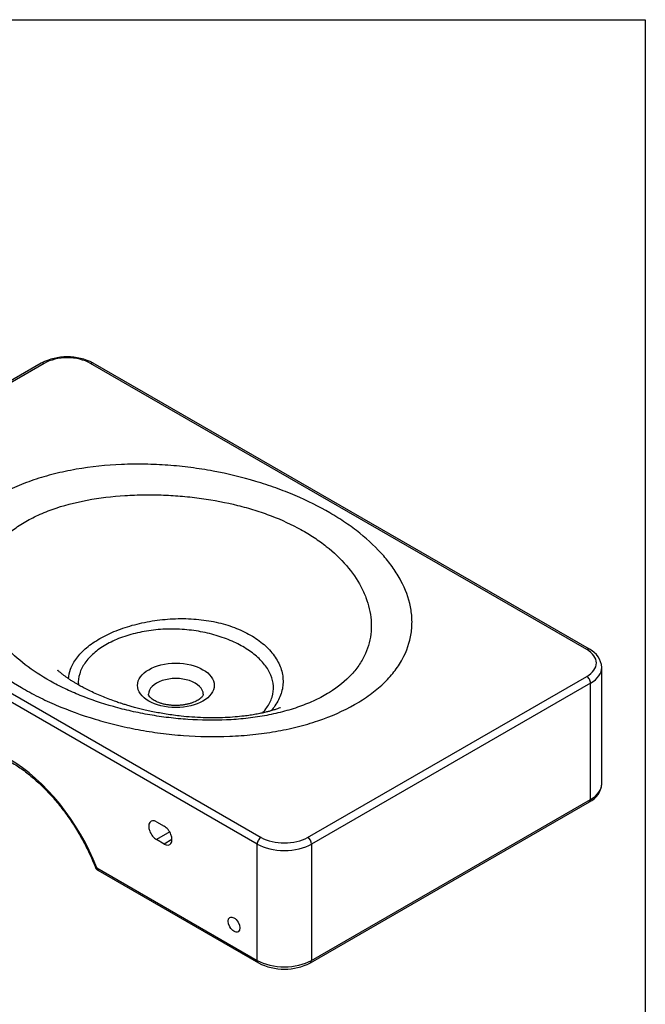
# Model space of a CAD drawing. Header units: millimetres. Extents: x 11 to 285, y 7 to 203.
# Tile 2 of 2: x 213 to 284, y 90 to 203. Entities that reach past the tile are written whole.
import ezdxf

# ---------------------------------------------------------------- set-up
doc = ezdxf.new("R2010")
doc.units = ezdxf.units.MM
for name, color, linetype in [('1', 7, 'Continuous'), ('Default', 7, 'Continuous'), ('LINES_70X44', 7, 'Continuous')]:
    doc.layers.add(name, color=color, linetype=linetype)

# ---------------------------------------------------------------- blocks, each defined once
blk = doc.blocks.new('SE6')
at = {"layer": 'LINES_70X44', "color": 7, "linetype": 'Continuous'}
for p, q in [((215.4931780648, 163.6529203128), (183.6733729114, 145.281747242)), ((215.8056780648, 163.6219647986), (183.9858729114, 145.2507917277)), ((277.6775214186, 130.9621015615), (221.1089789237, 163.6219647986)), ((277.9900214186, 130.9930570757), (221.4214789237, 163.6529203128)), ((182.2625233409, 143.2095502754), (182.2625233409, 129.9414808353)), ((183.9858729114, 142.1889295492), (240.5544154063, 109.5290663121)), ((183.5439311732, 141.4234640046), (183.5439311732, 128.1553945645)), ((240.1124736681, 108.7636007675), (183.5439311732, 141.4234640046)), ((195.0344163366, 130.7069463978), (194.150532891, 131.217256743)), ((195.6594163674, 130.047169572), (194.150532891, 129.1760152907)), ((183.5439311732, 128.1553945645), (201.8477527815, 117.5876782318)), ((194.150532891, 129.1760152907), (195.0344163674, 128.6657049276)), ((195.9182998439, 129.1760152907), (195.0344163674, 128.6657049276)), ((279.4008709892, 115.6527906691), (279.4008709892, 128.9208601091)), ((183.6733729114, 127.8692838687), (201.9771945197, 117.3015675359)), ((245.8577162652, 109.5290663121), (277.6775214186, 127.900239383)), ((278.1194631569, 127.1347738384), (246.2996580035, 108.7636007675)), ((278.1194631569, 113.8667043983), (278.1194631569, 127.1347738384)), ((202.6021945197, 117.3015675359), (204.3699614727, 118.3221882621)), ((202.671861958, 117.3659064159), (204.439628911, 118.3865271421)), ((246.1702162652, 95.2094206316), (277.9900214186, 113.5805937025)), ((246.2996580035, 95.4955313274), (278.1194631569, 113.8667043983)), ((228.6219885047, 111.3151525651), (229.5058719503, 110.8048422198)), ((230.1308719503, 110.1450654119), (228.6219884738, 109.2739111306)), ((229.5058719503, 108.7636007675), (228.6219884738, 109.2739111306)), ((230.3897554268, 109.2739111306), (229.5058719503, 108.7636007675)), ((240.1124736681, 95.4955313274), (240.1124736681, 108.7636007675)), ((246.2996580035, 108.7636007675), (246.2996580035, 95.4955313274)), ((221.8086520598, 106.0632476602), (240.1124736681, 95.4955313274)), ((221.938093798, 105.7771369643), (240.2419154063, 95.2094206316))]:
    blk.add_line(p, q, dxfattribs=at)
for centre, radius, start, end in [((218.4573284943, 157.8777556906), 6.491433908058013, 62.8304673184, 117.1695326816), ((184.7128431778, 143.0645113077), 2.44880248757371, 115.1178203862, 176.6073205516), ((276.9442441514, 128.7715274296), 2.455370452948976, 3.4896574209, 64.7914537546), ((184.7119671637, 130.0840795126), 2.44622111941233, 182.9136379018, 244.8764954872), ((202.2896945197, 117.8428334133), 0.625000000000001, 240, 300), ((276.945064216, 115.802275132), 2.455158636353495, 295.1897224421, 356.0824149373), ((222.250593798, 106.3184028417), 0.6250000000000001, 201.2943762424, 240), ((243.2060658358, 100.9845852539), 6.491433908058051, 242.8304673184, 297.1695326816)]:
    blk.add_arc(centre, radius, start, end, dxfattribs=at)
for centre, major_axis, ratio, start_param, end_param in [((218.4573284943, 162.0910337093), (3.750000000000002, 0), 0.5773502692, 0.7853981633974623, 2.356194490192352), ((215.8056780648, 163.1116544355), (0.3124999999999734, -0.5412658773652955), 0.5773502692, 2.356194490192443, 3.141592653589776), ((221.1089789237, 163.1116544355), (-0.3124999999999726, -0.5412658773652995), 0.5773502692, 3.141592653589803, 3.926990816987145), ((186.6375233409, 143.7198606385), (3.750000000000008, 3.686287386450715e-15), 0.5773502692, 2.35619449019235, 3.926990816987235), ((183.9858729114, 144.7404813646), (0.3124999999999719, -0.5412658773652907), 0.5773502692, 2.35619449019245, 3.141787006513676), ((186.6375233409, 143.2095502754), (4.374999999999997, 1.084202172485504e-15), 0.5773502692, 3.141635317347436, 3.926990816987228), ((183.9858729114, 141.6786191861), (0.3124999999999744, 0.5412658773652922), 0.5773502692, 0.7853981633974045, 2.356194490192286), ((194.150532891, 130.1966360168), (0.6249999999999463, -1.082531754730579), 0.5773502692, 2.356194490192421, 5.497787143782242), ((195.0344163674, 129.6863256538), (-0.624999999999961, 1.082531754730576), 0.5773502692, 2.356194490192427, 5.497787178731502), ((277.6775214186, 130.4517911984), (-0.3124999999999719, -0.5412658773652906), 0.5773502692, 3.139525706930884, 3.926990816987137), ((275.0258709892, 129.4311704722), (-3.750000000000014, 4.336808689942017e-16), 0.5773502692, 2.356194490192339, 3.926990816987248), ((186.6375233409, 129.9414808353), (4.374999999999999, -1.062518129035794e-14), 0.5773502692, 3.141592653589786, 3.926990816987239), ((183.9858729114, 128.4105497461), (0.3124999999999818, 0.5412658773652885), 0.5773502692, 2.356194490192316, 3.141592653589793), ((275.0258709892, 128.9208601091), (-4.374999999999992, -5.204170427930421e-15), 0.5773502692, 2.35619449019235, 3.141635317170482), ((230.831697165, 125.8589979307), (3.124999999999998, -1.084202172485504e-15), 0.5773502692, 6e-16, 3.143023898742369), ((277.6775214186, 127.3899290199), (0.3124999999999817, -0.5412658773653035), 0.5773502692, 0.785398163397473, 2.356194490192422), ((230.831697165, 125.8589979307), (3.124999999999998, -1.084202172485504e-15), 0.5773502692, 6.281618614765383, 6.283185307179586), ((211.8282024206, 105.132546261), (8.161057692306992, -14.13536656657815), 0.5773502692, 1.311549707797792, 3.400839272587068), ((214.0379111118, 106.4083221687), (7.848557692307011, -13.59410068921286), 0.5773502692, 3.255634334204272, 3.400839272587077), ((212.2701441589, 105.3877014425), (7.848557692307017, -13.59410068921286), 0.5773502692, 3.140058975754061, 3.400839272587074), ((204.0574614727, 118.8634541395), (-0.3124999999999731, 0.5412658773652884), 0.5773502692, 3.141592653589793, 3.400839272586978), ((202.2896945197, 117.8428334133), (0.3124999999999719, 0.541265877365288), 0.5773502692, 2.356194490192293, 3.141592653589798), ((202.2896945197, 117.8428334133), (-0.5099121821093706, 0.3614063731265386), 0.7892120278, 1.22299657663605, 2.793792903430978), ((202.2896945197, 117.8428334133), (-0.3124999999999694, 0.5412658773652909), 0.5773502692, 3.141592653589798, 3.400839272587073), ((275.0258709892, 115.6527906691), (-4.374999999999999, -5.637851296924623e-15), 0.5773502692, 2.356194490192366, 3.141592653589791), ((277.6775214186, 114.1218595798), (-0.3124999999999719, 0.5412658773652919), 0.5773502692, 3.141592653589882, 3.926990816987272), ((228.6219884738, 110.2945318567), (0.624999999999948, -1.082531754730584), 0.5773502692, 2.356194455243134, 5.497787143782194), ((229.5058719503, 109.7842214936), (-0.6249999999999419, 1.082531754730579), 0.5773502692, 2.356194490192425, 5.497787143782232), ((240.5544154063, 109.018755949), (0.3124999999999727, 0.5412658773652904), 0.5773502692, 0.7853981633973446, 2.356194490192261), ((243.2060658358, 111.0599974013), (-3.749999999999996, -6.505213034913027e-15), 0.5773502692, 0.7853981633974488, 2.356194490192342), ((245.8577162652, 109.018755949), (-0.3124999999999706, 0.5412658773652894), 0.5773502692, 3.926990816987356, 5.497787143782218), ((243.2060658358, 110.5496870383), (4.375000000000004, -1.517883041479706e-15), 0.5773502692, 3.926990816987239, 5.497787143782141), ((222.250593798, 106.3184028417), (0.5823292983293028, 0.2269748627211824), 0.2093108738, 3.141088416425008, 3.773182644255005), ((222.250593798, 106.3184028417), (0.3124999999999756, 0.54126587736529), 0.5773502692, 2.35619449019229, 3.141592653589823), ((243.2060658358, 97.2816175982), (-4.374999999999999, 3.686287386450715e-15), 0.5773502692, 0.7853981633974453, 2.35619449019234), ((240.5544154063, 95.750686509), (0.3124999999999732, 0.5412658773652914), 0.5773502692, 2.356194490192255, 3.141792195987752), ((245.8577162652, 95.750686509), (-0.3124999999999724, 0.5412658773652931), 0.5773502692, 3.141386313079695, 3.926990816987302)]:
    blk.add_ellipse(centre, major_axis=major_axis, ratio=ratio, start_param=start_param, end_param=end_param, dxfattribs=at)
for centre, major_axis in [((186.1955816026, 129.1760152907), (0.4687499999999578, -0.8118988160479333)), ((230.831697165, 126.8796186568), (-4.375000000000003, 0)), ((237.4608232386, 99.5780142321), (0.468749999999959, -0.8118988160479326))]:
    blk.add_ellipse(centre, major_axis=major_axis, ratio=0.5773502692, dxfattribs=at)
for points, knots in [([(226.5165189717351, 121.8336627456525), (225.6741499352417, 121.9906521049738), (224.8454653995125, 122.1685786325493), (223.214378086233, 122.564642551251), (222.4161239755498, 122.7818848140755), (220.0843580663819, 123.4843485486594), (218.6069204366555, 124.0210787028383), (216.5009552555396, 124.9239954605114), (215.8174409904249, 125.2413679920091), (214.4876849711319, 125.9092014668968), (213.8421030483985, 126.2596110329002), (211.9933490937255, 127.3430933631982), (210.8658480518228, 128.1134717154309), (209.3330327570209, 129.341551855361), (208.8487120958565, 129.7630942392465), (207.9352122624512, 130.6314159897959), (207.5049075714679, 131.0798195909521), (206.3228874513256, 132.440256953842), (205.671377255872, 133.3735712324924), (204.9070043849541, 134.8146479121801), (204.6880509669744, 135.3019263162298), (204.3260229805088, 136.2911338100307), (204.1825371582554, 136.7950266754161), (203.8795952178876, 138.3174203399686), (203.8486214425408, 139.3290075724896), (204.0757736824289, 140.8410407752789), (204.1975646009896, 141.3441513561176), (204.5405802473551, 142.3484291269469), (204.7597659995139, 142.8426570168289), (205.5551489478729, 144.2876667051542), (206.2692874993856, 145.2071846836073), (207.4119308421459, 146.2970109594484), (207.6541555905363, 146.5127711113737), (208.1589539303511, 146.9330965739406), (208.4214002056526, 147.1377000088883), (209.2383419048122, 147.7351303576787), (209.8223381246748, 148.1116337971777), (211.0687844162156, 148.8212303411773), (211.7312001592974, 149.1543424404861), (212.7850633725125, 149.6206786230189), (213.1470753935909, 149.7707385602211), (213.8810964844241, 150.0555115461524), (214.2542701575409, 150.1907729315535), (215.3918028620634, 150.5757340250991), (216.1740833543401, 150.8047149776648), (217.7849831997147, 151.2091051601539), (218.615900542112, 151.3848830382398), (221.1640988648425, 151.8286755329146), (222.8929812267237, 152.0077753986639), (225.5267884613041, 152.1192974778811), (226.4159388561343, 152.129926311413), (228.1834583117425, 152.0996091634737), (229.0605231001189, 152.058989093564), (230.8021211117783, 151.9300902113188), (231.6666665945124, 151.8418580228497), (233.3837535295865, 151.6197411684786), (234.2392353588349, 151.4852603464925), (236.7666549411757, 151.0178781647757), (238.3851674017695, 150.6255366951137), (240.7219469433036, 149.9264231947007), (241.4856075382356, 149.6748289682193), (242.9826830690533, 149.1348755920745), (243.7165196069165, 148.8460878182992), (245.8385268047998, 147.938851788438), (247.1603862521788, 147.2759911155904), (249.0080564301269, 146.1972083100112), (249.6012612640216, 145.8234286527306), (250.7412960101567, 145.0468704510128), (251.289178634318, 144.6429846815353), (252.8341695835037, 143.4071672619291), (253.7429869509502, 142.5455992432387), (254.9208558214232, 141.1955952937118), (255.2822920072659, 140.7358939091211), (255.9399396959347, 139.7962042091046), (256.2371566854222, 139.3143236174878), (257.0158975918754, 137.8490510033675), (257.3802642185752, 136.8585929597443), (257.6810728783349, 135.3513000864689), (257.739963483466, 134.8452310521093), (257.7617900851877, 134.0802799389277), (257.7578890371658, 133.8235176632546), (257.7270918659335, 133.3124423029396), (257.7002949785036, 133.0583146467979), (257.5091786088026, 131.7947438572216), (257.1754486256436, 130.8062576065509), (256.5146829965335, 129.600784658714), (256.3701845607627, 129.3612172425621), (256.0555531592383, 128.8852535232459), (255.8848258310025, 128.6481056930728), (255.3366190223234, 127.9470644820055), (254.9265650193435, 127.497262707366), (254.0183603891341, 126.6323562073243), (253.5201960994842, 126.2172568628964), (252.4344250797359, 125.422285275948), (251.8457719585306, 125.0417991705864), (249.9442034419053, 123.9600967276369), (248.5471621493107, 123.3452374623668), (246.6476184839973, 122.7025896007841), (246.2599551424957, 122.5804323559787), (245.4690271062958, 122.3489382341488), (245.0651820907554, 122.2395142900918), (243.8461175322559, 121.9345131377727), (243.0184455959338, 121.7605789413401), (241.3347682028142, 121.4683842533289), (240.4787868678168, 121.3500763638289), (238.7392881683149, 121.1675672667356), (237.8533109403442, 121.1035912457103), (235.211561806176, 120.9942897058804), (233.4538869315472, 121.0278429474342), (230.8221736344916, 121.2244587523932), (229.9452457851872, 121.3148082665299), (228.6488164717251, 121.484099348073), (228.2190695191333, 121.5462137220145), (227.3642797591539, 121.6816013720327), (226.9377034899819, 121.7551680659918), (226.5165189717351, 121.8336627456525)], [0, 0, 0, 0, 0.015625, 0.015625, 0.0312499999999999, 0.0312499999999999, 0.0624999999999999, 0.0624999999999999, 0.0781249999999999, 0.0781249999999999, 0.0937499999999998, 0.0937499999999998, 0.1249999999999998, 0.1249999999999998, 0.1406249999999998, 0.1406249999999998, 0.1562499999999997, 0.1562499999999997, 0.1874999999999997, 0.1874999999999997, 0.2031249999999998, 0.2031249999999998, 0.2187499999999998, 0.2187499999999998, 0.2499999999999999, 0.2499999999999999, 0.265625, 0.265625, 0.2812500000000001, 0.2812500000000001, 0.3125000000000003, 0.3125000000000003, 0.3203125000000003, 0.3203125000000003, 0.3281250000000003, 0.3281250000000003, 0.3437500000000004, 0.3437500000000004, 0.3593750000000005, 0.3593750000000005, 0.3671875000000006, 0.3671875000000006, 0.3750000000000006, 0.3750000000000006, 0.3906250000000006, 0.3906250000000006, 0.4062500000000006, 0.4062500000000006, 0.4375000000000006, 0.4375000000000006, 0.4531250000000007, 0.4531250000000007, 0.4687500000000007, 0.4687500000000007, 0.4843750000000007, 0.4843750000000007, 0.5000000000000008, 0.5000000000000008, 0.5312500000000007, 0.5312500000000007, 0.5468750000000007, 0.5468750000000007, 0.5625000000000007, 0.5625000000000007, 0.5937500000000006, 0.5937500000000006, 0.6093750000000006, 0.6093750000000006, 0.6250000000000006, 0.6250000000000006, 0.6562500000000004, 0.6562500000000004, 0.6718750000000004, 0.6718750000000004, 0.6875000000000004, 0.6875000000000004, 0.7187500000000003, 0.7187500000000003, 0.7343750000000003, 0.7343750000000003, 0.7421875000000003, 0.7421875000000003, 0.7500000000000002, 0.7500000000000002, 0.7812500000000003, 0.7812500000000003, 0.7890625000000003, 0.7890625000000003, 0.7968750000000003, 0.7968750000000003, 0.8125000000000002, 0.8125000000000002, 0.8281250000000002, 0.8281250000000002, 0.8437500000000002, 0.8437500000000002, 0.8750000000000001, 0.8750000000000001, 0.8828125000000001, 0.8828125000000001, 0.8906250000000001, 0.8906250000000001, 0.9062500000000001, 0.9062500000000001, 0.921875, 0.921875, 0.9375, 0.9375, 0.9687500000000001, 0.9687500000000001, 0.984375, 0.984375, 0.9921875, 0.9921875, 1, 1, 1, 1]), ([(227.8556256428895, 123.5111523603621), (228.5691472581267, 123.3873184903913), (229.2887013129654, 123.2812002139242), (230.7400536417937, 123.1055082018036), (231.4740318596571, 123.0357537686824), (233.6750682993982, 122.8858967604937), (235.1411666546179, 122.8642753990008), (237.3382257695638, 122.9635924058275), (238.0736231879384, 123.0194391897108), (239.5176503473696, 123.1772486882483), (240.2281428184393, 123.2789934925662), (241.624686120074, 123.5304462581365), (242.3106324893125, 123.6802426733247), (243.319461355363, 123.9437609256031), (243.6523769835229, 124.0381491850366), (244.3024224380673, 124.2376634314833), (244.6206897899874, 124.343068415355), (245.5549655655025, 124.6763004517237), (246.150475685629, 124.9210721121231), (247.0018814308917, 125.3228094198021), (247.2786835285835, 125.4625022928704), (247.8178419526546, 125.7537827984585), (248.0807165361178, 125.9057911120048), (249.3382334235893, 126.6839248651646), (250.1809439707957, 127.3713169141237), (251.2163216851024, 128.4948345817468), (251.5248434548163, 128.8878306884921), (252.0516848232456, 129.6837698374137), (252.2717207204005, 130.0879800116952), (252.8155275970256, 131.3186862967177), (253.0231283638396, 132.1630750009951), (253.1585777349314, 133.8974877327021), (253.0844849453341, 134.7594235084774), (252.7897264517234, 136.0443948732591), (252.6605530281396, 136.4713331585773), (252.3401390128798, 137.3215243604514), (252.1477960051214, 137.7465060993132), (251.4889019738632, 138.9930780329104), (250.9393399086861, 139.7913720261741), (249.6264399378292, 141.3199933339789), (248.8635151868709, 142.0505191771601), (247.5495713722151, 143.0907793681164), (247.0865007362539, 143.4254995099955), (246.1219129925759, 144.0632800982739), (245.618770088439, 144.3675692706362), (244.0470394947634, 145.2365268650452), (242.9174158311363, 145.7583435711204), (241.0983583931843, 146.4548371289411), (240.4687667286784, 146.6729477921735), (239.190121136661, 147.0723861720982), (238.5387667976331, 147.2547362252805), (236.5492477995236, 147.7512858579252), (235.1756562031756, 148.0147113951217), (233.0428523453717, 148.3108881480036), (232.3227265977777, 148.3923797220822), (230.8811466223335, 148.5194502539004), (230.1572189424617, 148.5655628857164), (228.7029429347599, 148.622992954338), (227.9725814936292, 148.6342203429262), (226.5049097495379, 148.6189814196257), (225.7644795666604, 148.5924523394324), (223.5672735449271, 148.4536396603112), (222.1282697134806, 148.282449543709), (219.3106217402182, 147.7525566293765), (217.9776753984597, 147.4007964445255), (216.106674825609, 146.7298919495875), (215.5007208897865, 146.4798051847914), (214.3649928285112, 145.9421112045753), (213.8324387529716, 145.6538862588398), (212.8374178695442, 145.0387697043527), (212.3747403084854, 144.7120502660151), (211.7336000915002, 144.1930338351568), (211.5282503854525, 144.0146528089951), (211.1414813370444, 143.653671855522), (210.9592581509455, 143.4705449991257), (210.1010284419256, 142.5426383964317), (209.5824230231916, 141.761109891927), (209.0312948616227, 140.5392084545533), (208.8862132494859, 140.1240093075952), (208.6743943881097, 139.2979963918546), (208.606425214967, 138.8846483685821), (208.5391934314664, 138.0579146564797), (208.5400538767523, 137.6444751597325), (208.6085711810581, 136.8171217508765), (208.6767514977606, 136.4019077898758), (208.9722990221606, 135.178589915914), (209.2905021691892, 134.3852911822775), (210.1539842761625, 132.8347154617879), (210.7000322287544, 132.0769200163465), (212.0319768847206, 130.5958550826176), (212.797110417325, 129.8950200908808), (214.5180598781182, 128.5674329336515), (215.4732095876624, 127.9405473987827), (217.056320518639, 127.0574757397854), (217.6106717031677, 126.7722051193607), (218.746368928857, 126.2327233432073), (219.3302903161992, 125.9769523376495), (221.1291262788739, 125.2508612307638), (222.3908772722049, 124.8213742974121), (224.3776924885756, 124.261512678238), (225.057568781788, 124.0887404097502), (226.4423153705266, 123.7750273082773), (227.1421040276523, 123.634986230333), (227.8556256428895, 123.5111523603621)], [0, 0, 0, 0, 0.0156250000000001, 0.0156250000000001, 0.0312500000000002, 0.0312500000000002, 0.0625000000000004, 0.0625000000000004, 0.0781250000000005, 0.0781250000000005, 0.0937500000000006, 0.0937500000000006, 0.1093750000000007, 0.1093750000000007, 0.1171875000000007, 0.1171875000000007, 0.1250000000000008, 0.1250000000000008, 0.1406250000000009, 0.1406250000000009, 0.1484375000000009, 0.1484375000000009, 0.156250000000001, 0.156250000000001, 0.1875000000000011, 0.1875000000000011, 0.2031250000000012, 0.2031250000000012, 0.2187500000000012, 0.2187500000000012, 0.2500000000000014, 0.2500000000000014, 0.2812500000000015, 0.2812500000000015, 0.2968750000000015, 0.2968750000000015, 0.3125000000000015, 0.3125000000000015, 0.3437500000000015, 0.3437500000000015, 0.3750000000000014, 0.3750000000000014, 0.3906250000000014, 0.3906250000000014, 0.4062500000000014, 0.4062500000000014, 0.4375000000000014, 0.4375000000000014, 0.4531250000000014, 0.4531250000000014, 0.4687500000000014, 0.4687500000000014, 0.5000000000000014, 0.5000000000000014, 0.5156250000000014, 0.5156250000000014, 0.5312500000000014, 0.5312500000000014, 0.5468750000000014, 0.5468750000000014, 0.5625000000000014, 0.5625000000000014, 0.5937500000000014, 0.5937500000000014, 0.6250000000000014, 0.6250000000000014, 0.6406250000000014, 0.6406250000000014, 0.6562500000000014, 0.6562500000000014, 0.6718750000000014, 0.6718750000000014, 0.6796875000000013, 0.6796875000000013, 0.6875000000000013, 0.6875000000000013, 0.7187500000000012, 0.7187500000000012, 0.7343750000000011, 0.7343750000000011, 0.7500000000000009, 0.7500000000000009, 0.7656250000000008, 0.7656250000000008, 0.7812500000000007, 0.7812500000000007, 0.8125000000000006, 0.8125000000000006, 0.8437500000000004, 0.8437500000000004, 0.8750000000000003, 0.8750000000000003, 0.9062500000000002, 0.9062500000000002, 0.9218750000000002, 0.9218750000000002, 0.9375000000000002, 0.9375000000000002, 0.9687500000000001, 0.9687500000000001, 0.9843750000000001, 0.9843750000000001, 1, 1, 1, 1]), ([(218.6094798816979, 127.6199913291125), (218.6207317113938, 127.9968528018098), (218.6952858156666, 128.3701700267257), (218.9068633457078, 128.9528833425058), (219.0035343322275, 129.1638518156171), (219.2368209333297, 129.5843389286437), (219.3735384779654, 129.7935117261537), (219.8344366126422, 130.4049901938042), (220.2110129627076, 130.7962638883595), (220.8788043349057, 131.3579610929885), (221.1200904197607, 131.5418277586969), (221.6290385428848, 131.8943876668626), (221.8970346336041, 132.063561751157), (222.4596223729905, 132.3879098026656), (222.754212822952, 132.5430842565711), (223.3701056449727, 132.8393970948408), (223.6926653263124, 132.981035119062), (224.6935414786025, 133.3806963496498), (225.3945890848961, 133.6101421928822), (226.4961008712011, 133.9004840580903), (226.8716814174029, 133.9881667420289), (227.6402749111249, 134.1447586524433), (228.0296183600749, 134.2128572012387), (229.1998507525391, 134.3845309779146), (229.9881538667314, 134.4570028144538), (231.1832805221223, 134.4987885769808), (231.5862939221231, 134.5012597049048), (232.3800580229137, 134.4824664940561), (232.7715551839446, 134.4614145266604), (233.9305303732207, 134.3632860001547), (234.6826995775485, 134.2515349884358), (235.7808563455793, 134.0115650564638), (236.1417211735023, 133.9192476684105), (236.8383860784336, 133.71429963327), (237.176221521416, 133.6012744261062), (238.1591458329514, 133.2309779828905), (238.7769148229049, 132.9411232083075), (239.9143947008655, 132.2842320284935), (240.4319788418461, 131.9179938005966), (241.336189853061, 131.131538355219), (241.7244618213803, 130.711365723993), (242.2060828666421, 130.0406894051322), (242.3502706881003, 129.8090286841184), (242.5986175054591, 129.3396621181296), (242.7029756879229, 129.1021345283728), (242.9566921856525, 128.3819972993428), (243.0472530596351, 127.8919078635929), (243.0625182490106, 126.89761948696), (242.9870921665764, 126.4107681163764), (242.7564114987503, 125.6971873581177), (242.6597314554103, 125.4621367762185), (242.4264330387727, 124.9978100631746), (242.2897134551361, 124.7689106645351), (241.9998926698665, 124.3518358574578), (241.850089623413, 124.1609388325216), (241.6867328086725, 123.975058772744)], [0.1288749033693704, 0.1288749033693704, 0.1288749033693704, 0.1288749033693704, 0.1562500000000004, 0.1562500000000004, 0.1718750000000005, 0.1718750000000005, 0.1875000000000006, 0.1875000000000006, 0.2187500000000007, 0.2187500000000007, 0.2343750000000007, 0.2343750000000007, 0.2500000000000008, 0.2500000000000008, 0.2656250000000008, 0.2656250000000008, 0.2812500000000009, 0.2812500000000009, 0.3125000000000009, 0.3125000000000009, 0.328125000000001, 0.328125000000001, 0.3437500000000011, 0.3437500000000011, 0.3750000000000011, 0.3750000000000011, 0.3906250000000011, 0.3906250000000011, 0.4062500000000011, 0.4062500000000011, 0.4375000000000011, 0.4375000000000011, 0.4531250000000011, 0.4531250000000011, 0.468750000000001, 0.468750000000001, 0.500000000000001, 0.500000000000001, 0.531250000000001, 0.531250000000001, 0.5625000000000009, 0.5625000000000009, 0.5781250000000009, 0.5781250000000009, 0.5937500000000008, 0.5937500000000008, 0.6250000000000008, 0.6250000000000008, 0.6562500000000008, 0.6562500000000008, 0.6718750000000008, 0.6718750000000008, 0.6875000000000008, 0.6875000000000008, 0.7013509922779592, 0.7013509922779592, 0.7013509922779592, 0.7013509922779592]), ([(238.4781712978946, 131.2943125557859), (237.9607169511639, 131.5930649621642), (237.4054688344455, 131.8614254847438), (236.5169421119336, 132.2192116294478), (236.2113814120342, 132.3309266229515), (235.5809081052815, 132.5387947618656), (235.254164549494, 132.6353968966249), (234.2590385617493, 132.8961388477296), (233.576616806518, 133.0318634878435), (232.5239526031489, 133.1772429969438), (232.1681721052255, 133.2158936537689), (231.4463993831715, 133.2727207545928), (231.0799923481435, 133.2907521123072), (229.9917656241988, 133.3121045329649), (229.2720836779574, 133.2838684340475), (228.2012817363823, 133.1776820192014), (227.8443011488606, 133.1312799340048), (227.1403642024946, 133.0173052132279), (226.7962725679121, 132.950305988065), (225.7869403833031, 132.7201469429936), (225.1443565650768, 132.5281892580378), (224.2270735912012, 132.1810309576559), (223.9319006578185, 132.0562573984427), (223.3693137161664, 131.7922639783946), (223.100705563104, 131.6525969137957), (222.5887456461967, 131.3579911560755), (222.3453973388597, 131.2030503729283), (221.8844053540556, 130.8776261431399), (221.6663066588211, 130.706533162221), (221.0658386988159, 130.1810436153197), (220.7313051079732, 129.8113482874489), (220.3282374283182, 129.2277326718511), (220.2099854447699, 129.0271719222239), (220.0108555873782, 128.6216651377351), (219.9300947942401, 128.4174689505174), (219.7429917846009, 127.8006466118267), (219.6910592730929, 127.3838457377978), (219.7144682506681, 126.9541018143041), (219.7148815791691, 126.9469115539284), (219.7153164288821, 126.9397233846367)], [0, 0, 0, 0, 0.0312500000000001, 0.0312500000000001, 0.0468750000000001, 0.0468750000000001, 0.0625000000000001, 0.0625000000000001, 0.0937500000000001, 0.0937500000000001, 0.1093750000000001, 0.1093750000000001, 0.1250000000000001, 0.1250000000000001, 0.1562500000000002, 0.1562500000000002, 0.1718750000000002, 0.1718750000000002, 0.1875000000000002, 0.1875000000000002, 0.2187500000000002, 0.2187500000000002, 0.2343750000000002, 0.2343750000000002, 0.2500000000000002, 0.2500000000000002, 0.2656250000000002, 0.2656250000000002, 0.2812500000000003, 0.2812500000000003, 0.3125000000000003, 0.3125000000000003, 0.3281250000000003, 0.3281250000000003, 0.3437500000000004, 0.3437500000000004, 0.3750000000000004, 0.3750000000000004, 0.3755319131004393, 0.3755319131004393, 0.3755319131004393, 0.3755319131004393]), ([(240.7070135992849, 123.7226389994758), (240.8910862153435, 123.9219890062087), (241.0558623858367, 124.1270213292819), (241.3356906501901, 124.5323545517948), (241.4539329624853, 124.7330009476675), (241.6530030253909, 125.1386499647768), (241.7337229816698, 125.3429183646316), (241.9206682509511, 125.9599607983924), (241.9724515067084, 126.3769127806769), (241.9260006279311, 127.2223292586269), (241.8283696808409, 127.6377654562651), (241.578365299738, 128.2476390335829), (241.4776411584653, 128.4488835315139), (241.241572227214, 128.8472977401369), (241.1060108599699, 129.0444069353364), (240.6563866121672, 129.6178688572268), (240.2978398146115, 129.9807711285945), (239.4683089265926, 130.6694664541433), (238.9956256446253, 130.9955601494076), (238.4781712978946, 131.2943125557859)], [0.7955823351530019, 0.7955823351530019, 0.7955823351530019, 0.7955823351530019, 0.8124999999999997, 0.8124999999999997, 0.8281249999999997, 0.8281249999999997, 0.8437499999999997, 0.8437499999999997, 0.8749999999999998, 0.8749999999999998, 0.9062499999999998, 0.9062499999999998, 0.9218749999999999, 0.9218749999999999, 0.9374999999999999, 0.9374999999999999, 0.9687499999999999, 0.9687499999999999, 1, 1, 1, 1]), ([(242.755027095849, 124.3418733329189), (242.7553702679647, 124.3423136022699), (242.7332267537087, 124.3324629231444), (242.6218168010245, 124.2858733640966), (242.4289902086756, 124.2127246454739), (242.2250114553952, 124.1414635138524), (242.0108800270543, 124.0718588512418), (241.7637223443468, 123.9965907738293), (241.4579546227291, 123.9103371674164), (241.0526328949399, 123.8061506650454), (240.5499060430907, 123.6912998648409), (239.9440927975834, 123.5722374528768), (239.3021371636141, 123.465396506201), (238.5159300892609, 123.3576203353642), (237.5674538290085, 123.2600969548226), (236.4433186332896, 123.1882951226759), (235.2282804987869, 123.1583259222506), (233.9556931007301, 123.1769503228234), (232.6797403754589, 123.2455454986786), (231.2626636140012, 123.3747553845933), (229.7663217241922, 123.5757075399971), (228.4663423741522, 123.8124604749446), (227.5208079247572, 124.0161919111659), (226.8766294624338, 124.1684414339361), (226.2837974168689, 124.320374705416), (225.7472291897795, 124.467998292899), (225.2713581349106, 124.6072226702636), (224.8501176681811, 124.7371161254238), (224.4288589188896, 124.8730720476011), (223.9136636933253, 125.0475934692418), (223.2730551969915, 125.2793254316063), (222.546845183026, 125.5638626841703), (221.8116142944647, 125.8769573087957), (221.1259865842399, 126.1941297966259), (220.5260353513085, 126.4943896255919), (220.0268188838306, 126.7604513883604), (219.5671001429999, 127.021693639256), (219.2113594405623, 127.2363361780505), (218.9339520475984, 127.4106660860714), (218.6225736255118, 127.6152113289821), (218.3293811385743, 127.8194274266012), (218.0596853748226, 128.0180447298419), (217.8315988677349, 128.196679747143), (217.6576974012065, 128.3416330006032), (217.5354392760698, 128.4481986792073), (217.424330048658, 128.551692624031), (217.3838816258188, 128.5921898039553), (217.3773131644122, 128.5988365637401), (217.377192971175, 128.5988171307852)], [0.1735969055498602, 0.1735969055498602, 0.1735969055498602, 0.1735969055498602, 0.1872072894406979, 0.2037862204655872, 0.2158772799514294, 0.227650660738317, 0.2372548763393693, 0.2455467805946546, 0.255373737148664, 0.2659136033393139, 0.2801394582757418, 0.2935806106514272, 0.3076397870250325, 0.3223758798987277, 0.3431527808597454, 0.3653110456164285, 0.3889278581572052, 0.4140569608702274, 0.4393153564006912, 0.4635180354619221, 0.4976778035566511, 0.529076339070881, 0.5436814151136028, 0.557526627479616, 0.5705947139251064, 0.5826617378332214, 0.5935191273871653, 0.603158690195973, 0.6121018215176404, 0.6237382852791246, 0.6410103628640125, 0.6603838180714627, 0.6806567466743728, 0.7013883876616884, 0.719661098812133, 0.7353694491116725, 0.7513644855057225, 0.7622722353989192, 0.7739947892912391, 0.7892029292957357, 0.8036697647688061, 0.816488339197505, 0.83046829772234, 0.842495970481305, 0.8539653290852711, 0.8683053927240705, 0.879300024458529, 0.8857892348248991, 0.8857892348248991, 0.8857892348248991, 0.8857892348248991]), ([(233.9548648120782, 125.8575313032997), (233.9553063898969, 125.8417398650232), (233.9544306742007, 125.8141471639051), (233.9336221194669, 125.7473774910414), (233.885847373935, 125.6565457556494), (233.8009676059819, 125.543334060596), (233.6721102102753, 125.4134088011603), (233.4941355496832, 125.2735161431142), (233.272422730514, 125.1345734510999), (233.0087412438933, 125.0020647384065), (232.7063634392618, 124.8810522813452), (232.3696328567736, 124.775953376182), (232.0040729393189, 124.6905529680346), (231.6161063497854, 124.6278781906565), (231.2128015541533, 124.5901371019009), (230.8016516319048, 124.5786916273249), (230.390450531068, 124.5940424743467), (229.987100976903, 124.6357951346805), (229.5993798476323, 124.7026340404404), (229.2346897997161, 124.7923215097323), (228.8998852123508, 124.9016833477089), (228.6010806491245, 125.0265737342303), (228.3433462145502, 125.1618677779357), (228.1303317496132, 125.3015068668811), (227.9638119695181, 125.4386612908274), (227.8434688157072, 125.5657837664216), (227.7657518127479, 125.6756540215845), (227.7239399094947, 125.762518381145), (227.7083263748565, 125.8199942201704), (227.7078221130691, 125.8451124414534), (227.7081634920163, 125.8579668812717)], [0, 0, 0, 0, 0.040461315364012, 0.0788395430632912, 0.1141717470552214, 0.1475616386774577, 0.1828717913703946, 0.2174320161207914, 0.2519437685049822, 0.286669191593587, 0.3217817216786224, 0.3573187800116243, 0.3932478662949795, 0.4295011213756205, 0.4659939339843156, 0.5026346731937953, 0.5393293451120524, 0.5759655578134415, 0.6124360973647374, 0.6486495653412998, 0.6845208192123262, 0.7199792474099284, 0.7549845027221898, 0.7895539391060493, 0.8238079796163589, 0.8580394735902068, 0.8926247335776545, 0.9284755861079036, 0.9673899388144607, 1, 1, 1, 1]), ([(204.4339923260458, 118.9857350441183), (204.4527904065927, 118.9976797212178), (204.6030912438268, 119.0929804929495), (204.9387474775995, 119.2470257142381), (205.4110680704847, 119.4242213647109), (205.9141033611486, 119.5529893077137), (206.436174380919, 119.6348271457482), (206.9776827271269, 119.6692573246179), (207.5361084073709, 119.6566467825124), (208.1099447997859, 119.5972739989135), (208.6975341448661, 119.4914780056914), (209.2972515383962, 119.3396003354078), (209.9073700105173, 119.1420309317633), (210.5260552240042, 118.8992440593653), (211.1513601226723, 118.6118347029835), (211.781227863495, 118.2805507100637), (212.4135218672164, 117.9063074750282), (213.0460580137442, 117.490189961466), (213.6766376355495, 117.0334417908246), (214.3030552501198, 116.5374655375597), (214.9231051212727, 116.0038238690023), (215.5345965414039, 115.4342320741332), (216.1353669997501, 114.830549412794), (216.7232936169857, 114.1947697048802), (217.2963029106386, 113.5290121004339), (217.8523801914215, 112.8355100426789), (218.3895751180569, 112.1166067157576), (218.9060175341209, 111.374726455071), (219.3998917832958, 110.6124362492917), (219.8695636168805, 109.8321712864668), (220.3131340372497, 109.0372177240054), (220.7301262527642, 108.2280123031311), (221.1152203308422, 107.4159066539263), (221.4326577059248, 106.6846479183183), (221.5963698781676, 106.2731132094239), (221.6682644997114, 106.0914279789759)], [0, 0, 0, 0, 0.0039409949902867, 0.0366426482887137, 0.0693281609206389, 0.1018734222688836, 0.1342047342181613, 0.1662939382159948, 0.198150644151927, 0.2298072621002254, 0.2613052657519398, 0.292686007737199, 0.3239859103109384, 0.3552346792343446, 0.3864552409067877, 0.417664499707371, 0.4488724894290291, 0.4800867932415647, 0.5113133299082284, 0.5425555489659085, 0.5738150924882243, 0.6050923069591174, 0.6363866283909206, 0.6676968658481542, 0.6990214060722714, 0.7303583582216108, 0.7617056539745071, 0.7930611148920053, 0.8244224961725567, 0.8557875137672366, 0.8871538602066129, 0.9185188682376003, 0.9498797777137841, 0.9812342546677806, 1, 1, 1, 1])]:
    blk.add_open_spline(points, degree=3, knots=knots, dxfattribs=at)

msp = doc.modelspace()

# ---------------------------------------------------------------- linework, layer by layer
at = {"layer": '1', "color": 7, "linetype": 'Continuous'}
for p, q in [((10.8564131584, 202.8450125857), (284.3565875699, 202.8450125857)), ((284.3565875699, 202.8450125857), (284.3565875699, 7.2812665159))]:
    msp.add_line(p, q, dxfattribs=at)

# ---------------------------------------------------------------- block references
at = {"layer": 'Default'}
msp.add_blockref('SE6', (0, 0), dxfattribs=at)

doc.saveas('drawing.dxf')
